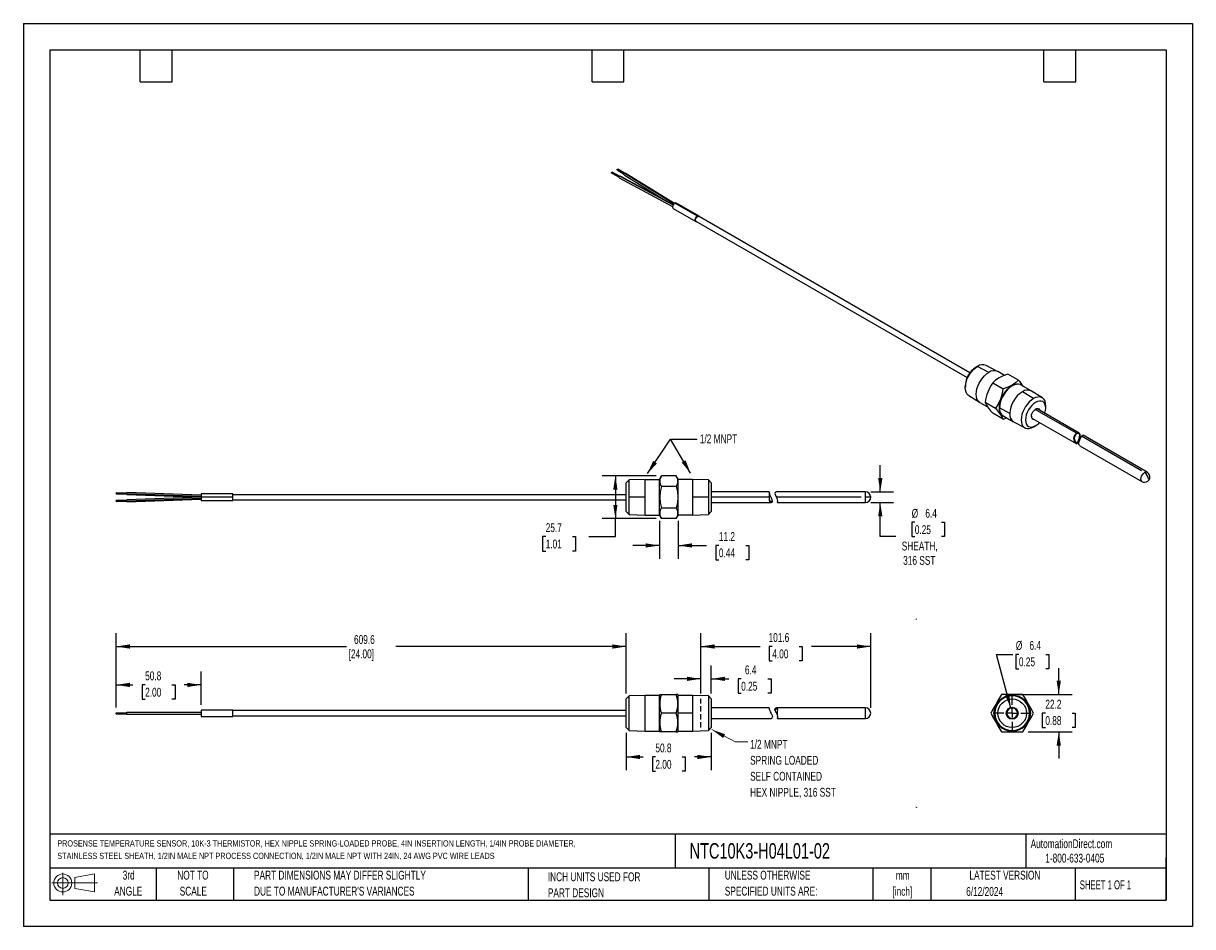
# Model space of a CAD drawing. Header units: millimetres. Extents: x 0 to 699, y 0 to 540.
import ezdxf

# ---------------------------------------------------------------- set-up
doc = ezdxf.new("R2010")
doc.units = ezdxf.units.MM
doc.header["$LTSCALE"] = 2.5
doc.linetypes.add('CENTERX2', pattern=[20.32, 12.7, -2.54, 2.54, -2.54])
doc.linetypes.add('HIDDEN', pattern=[1.905, 1.27, -0.635])
for name, color, linetype in [('CENTER', 40, 'CENTERX2'), ('HIDDEN', 102, 'HIDDEN'), ('SLD-DEFPOINTS', 7, 'Continuous')]:
    doc.layers.add(name, color=color, linetype=linetype)
doc.layers.add('DIMENSIONS', color=140, linetype='Continuous', lineweight=25)
doc.layers.add('TEXT', color=140, linetype='Continuous', lineweight=25)
doc.styles.add('SLDTEXTSTYLE0', font='TXT', dxfattribs={"width": 0.7})
doc.styles.add('SLDTEXTSTYLE1', font='TXT', dxfattribs={"width": 0.65})
doc.dimstyles.new('SLDDIMSTYLE0', dxfattribs={"dimtxt": 0.18, "dimasz": 8.255, "dimexe": 0, "dimexo": 0.0625, "dimgap": 0, "dimtad": 0, "dimtih": 1, "dimtoh": 1, "dimdec": 0, "dimrnd": 1e-09, "dimzin": 0, "dimdsep": 46, "dimtxsty": 'Standard', "dimsah": 1, "dimcen": 0.09, "dimadec": 0, "dimazin": 0, "dimtfac": 8.255, "dimtdec": 0, "dimtofl": 0, "dimtmove": 0, "dimatfit": 3, "dimfxl": 0, "dimfrac": 2, "dimtolj": 1, "dimtzin": 0, "dimarcsym": 0})
doc.dimstyles.new('SLDDIMSTYLE1', dxfattribs={"dimtxt": 5.39502, "dimasz": 8.255, "dimexe": 0, "dimexo": 0.0625, "dimgap": 1.348755, "dimtad": 0, "dimtih": 1, "dimtoh": 1, "dimdec": 1, "dimrnd": 1e-09, "dimzin": 12, "dimdsep": 46, "dimtxsty": 'SLDTEXTSTYLE0', "dimsah": 1, "dimcen": 0.09, "dimadec": 0, "dimazin": 3, "dimtfac": 1, "dimtdec": 1, "dimtmove": 0, "dimatfit": 0, "dimfxl": 0, "dimfrac": 2, "dimtolj": 1, "dimtzin": 12, "dimarcsym": 0})
doc.dimstyles.new('SLDDIMSTYLE2', dxfattribs={"dimtxt": 5.39502, "dimasz": 8.255, "dimexe": 0, "dimexo": 0.0625, "dimgap": 1.348755, "dimtad": 0, "dimtih": 1, "dimtoh": 1, "dimdec": 1, "dimrnd": 1e-09, "dimzin": 12, "dimdsep": 46, "dimtxsty": 'SLDTEXTSTYLE0', "dimsah": 1, "dimcen": 0, "dimadec": 0, "dimazin": 3, "dimtfac": 1, "dimtdec": 1, "dimtofl": 0, "dimtmove": 0, "dimatfit": 3, "dimfxl": 0, "dimfrac": 2, "dimtolj": 1, "dimtzin": 12, "dimarcsym": 0})
doc.dimstyles.new('SLDDIMSTYLE3', dxfattribs={"dimtxt": 5.39502, "dimasz": 8.255, "dimexe": 0, "dimexo": 0.0625, "dimgap": 1.348755, "dimtad": 0, "dimtih": 1, "dimtoh": 1, "dimdec": 1, "dimrnd": 1e-09, "dimzin": 12, "dimdsep": 46, "dimtxsty": 'SLDTEXTSTYLE0', "dimsah": 1, "dimcen": 0.09, "dimadec": 0, "dimazin": 3, "dimtfac": 1, "dimtdec": 1, "dimtofl": 0, "dimtmove": 0, "dimatfit": 3, "dimfxl": 0, "dimfrac": 2, "dimtolj": 1, "dimtzin": 12, "dimarcsym": 0})

# ---------------------------------------------------------------- blocks, each defined once
blk = doc.blocks.new('Block11')
at = {"color": 7, "linetype": 'Continuous', "lineweight": 18}
for p, q in [((0, 7.2), (27.18, 7.2)), ((6.47, 13.28), (6.47, 0)), ((13.7, 10.42), (25.44, 12.58)), ((13.7, 3.99), (13.7, 10.42)), ((25.44, 12.58), (25.44, 1.83)), ((13.7, 3.99), (25.44, 1.83))]:
    blk.add_line(p, q, dxfattribs=at)
for radius in [5.38, 3.21]:
    blk.add_circle((6.47, 7.2), radius, dxfattribs=at)
blk = doc.blocks.new('Block12')
at = {"layer": 'SLD-DEFPOINTS'}
blk.add_blockref('Block11', (0, 0), dxfattribs=at)
blk = doc.blocks.new('SW_NOTE_0')
at = {"layer": 'TEXT', "color": 0, "linetype": 'CENTERX2', "lineweight": 18, "char_height": 3.70642, "attachment_point": 1, "style": 'SLDTEXTSTYLE0'}
for s, insert in [('PROSENSE TEMPERATURE SENSOR, 10K-3 THERMISTOR,\xa0HEX NIPPLE\xa0SPRING-LOADED\xa0PROBE, 4IN INSERTION LENGTH, 1/4IN\xa0PROBE\xa0DIAMETER,', (0, 4.78)), ('STAINLESS STEEL SHEATH, 1/2IN MALE NPT PROCESS CONNECTION, 1/2IN MALE NPT WITH 24IN, 24 AWG PVC WIRE LEADS', (0, -2.68))]:
    blk.add_mtext(s, dxfattribs=dict(at, insert=insert))
blk = doc.blocks.new('SW_NOTE_0_1')
at = {"layer": 'TEXT', "color": 0, "linetype": 'CENTERX2', "lineweight": 18, "char_height": 5.292, "attachment_point": 2, "style": 'SLDTEXTSTYLE0'}
for s, insert in [('mm', (7.11, 6.82)), ('[inch]', (6.9, -2.73))]:
    blk.add_mtext(s, dxfattribs=dict(at, insert=insert))
blk = doc.blocks.new('SW_NOTE_0_2')
at = {"layer": 'TEXT', "color": 0, "linetype": 'CENTERX2', "lineweight": 18, "char_height": 5.2917, "attachment_point": 1, "style": 'SLDTEXTSTYLE0'}
for s, insert in [('UNLESS OTHERWISE', (0, 6.82)), ('SPECIFIED UNITS ARE:', (0, -2.73))]:
    blk.add_mtext(s, dxfattribs=dict(at, insert=insert))
blk = doc.blocks.new('SW_NOTE_0_3')
at = {"layer": 'TEXT', "color": 0, "linetype": 'CENTERX2', "lineweight": 18, "char_height": 5.2917, "attachment_point": 1, "style": 'SLDTEXTSTYLE0'}
for s, insert in [('PART DIMENSIONS MAY DIFFER SLIGHTLY', (0, 6.82)), ("DUE TO MANUFACTURER'S VARIANCES", (0, -2.73))]:
    blk.add_mtext(s, dxfattribs=dict(at, insert=insert))
blk = doc.blocks.new('SW_NOTE_0_4')
at = {"layer": 'TEXT', "color": 0, "linetype": 'CENTERX2', "lineweight": 18, "char_height": 5.292, "attachment_point": 2, "style": 'SLDTEXTSTYLE0'}
for s, insert in [('NOT TO', (13.15, 6.82)), ('SCALE', (13.39, -2.73))]:
    blk.add_mtext(s, dxfattribs=dict(at, insert=insert))
blk = doc.blocks.new('SW_NOTE_0_5')
at = {"layer": 'TEXT', "color": 0, "linetype": 'CENTERX2', "lineweight": 18, "char_height": 5.292, "attachment_point": 2, "style": 'SLDTEXTSTYLE0'}
for s, insert in [('3rd', (5.79, 6.82)), ('ANGLE', (5.54, -2.73))]:
    blk.add_mtext(s, dxfattribs=dict(at, insert=insert))
blk = doc.blocks.new('SW_NOTE_0_6')
at = {"layer": 'TEXT', "color": 0, "linetype": 'CENTERX2', "lineweight": 18, "char_height": 5.2917, "attachment_point": 1, "style": 'SLDTEXTSTYLE0'}
for s, insert in [('INCH UNITS USED FOR', (0, 6.82)), ('PART DESIGN', (0, -2.73))]:
    blk.add_mtext(s, dxfattribs=dict(at, insert=insert))
blk = doc.blocks.new('_D')
at = {"layer": 'DIMENSIONS'}
for p, q in [((618.54, 138.66), (618.54, 154.53)), ((593.89, 138.66), (626.47, 138.66)), ((610.52, 127.54), (608.71, 127.54)), ((608.71, 127.54), (608.71, 118.97)), ((626.55, 127.54), (628.36, 127.54)), ((628.36, 127.54), (628.36, 118.97)), ((608.71, 118.97), (610.52, 118.97)), ((628.36, 118.97), (626.55, 118.97)), ((600.3, 116.43), (626.47, 116.43)), ((618.54, 116.43), (618.54, 100.56))]:
    blk.add_line(p, q, dxfattribs=at)
for points in [[(618.54, 138.66), (619.81, 146.91), (617.27, 146.91)], [(618.54, 116.43), (617.27, 108.18), (619.81, 108.18)]]:
    blk.add_solid(points, dxfattribs=at)
at = {"layer": 'DIMENSIONS', "char_height": 5.292, "attachment_point": 1, "style": 'SLDTEXTSTYLE0'}
for s, insert in [('22.2', (610.52, 135.57)), ('0.88', (610.52, 125.79))]:
    blk.add_mtext(s, dxfattribs=dict(at, insert=insert))
blk = doc.blocks.new('_D_1')
at = {"layer": 'DIMENSIONS'}
for p, q in [((589.89, 130.61), (581.3, 162.67)), ((581.3, 162.67), (591.09, 162.67)), ((594.72, 162.67), (592.9, 162.67)), ((592.9, 162.67), (592.9, 154.09)), ((610.75, 162.67), (612.56, 162.67)), ((612.56, 162.67), (612.56, 154.09)), ((592.9, 154.09), (594.72, 154.09)), ((612.56, 154.09), (610.75, 154.09))]:
    blk.add_line(p, q, dxfattribs=at)
blk.add_solid([(589.89, 130.61), (588.98, 138.91), (586.53, 138.25)], dxfattribs=at)
at = {"layer": 'DIMENSIONS', "char_height": 5.292, "attachment_point": 1, "style": 'SLDTEXTSTYLE0'}
for s, insert in [('%%c', (592.89, 170.7)), ('6.4', (601.03, 170.7)), ('0.25', (594.72, 160.91))]:
    blk.add_mtext(s, dxfattribs=dict(at, insert=insert))
blk = doc.blocks.new('SW_CENTERMARKSYMBOL_0')
at = {"layer": 'CENTER', "color": 0}
for p, q in [((0, 5.08), (0, 11.08)), ((-5.08, 0), (-11.08, 0)), ((0, 0), (-2.54, 0)), ((0, 0), (0, 2.54)), ((0, 0), (0, -2.54)), ((0, 0), (2.54, 0)), ((5.08, 0), (11.08, 0)), ((0, -5.08), (0, -11.08))]:
    blk.add_line(p, q, dxfattribs=at)
blk = doc.blocks.new('_D_2')
at = {"layer": 'DIMENSIONS'}
for p, q in [((404.63, 139.25), (404.63, 156)), ((410.98, 139.25), (410.98, 156)), ((404.63, 148.07), (388.75, 148.07)), ((410.98, 148.07), (421.5, 148.07)), ((428.81, 148.07), (427, 148.07)), ((427, 148.07), (427, 139.49)), ((444.84, 148.07), (446.66, 148.07)), ((446.66, 148.07), (446.66, 139.49)), ((427, 139.49), (428.81, 139.49)), ((446.66, 139.49), (444.84, 139.49))]:
    blk.add_line(p, q, dxfattribs=at)
for points in [[(404.63, 148.07), (396.37, 149.34), (396.37, 146.8)], [(410.98, 148.07), (419.23, 146.8), (419.23, 149.34)]]:
    blk.add_solid(points, dxfattribs=at)
at = {"layer": 'DIMENSIONS', "char_height": 5.292, "attachment_point": 1, "style": 'SLDTEXTSTYLE0'}
for s, insert in [('6.4', (431.06, 156.09)), ('0.25', (428.81, 146.31))]:
    blk.add_mtext(s, dxfattribs=dict(at, insert=insert))
blk = doc.blocks.new('_D_3')
at = {"layer": 'DIMENSIONS'}
for p, q in [((404.63, 139.25), (404.63, 175.33)), ((506.23, 130.72), (506.23, 175.33)), ((404.63, 167.39), (440.1, 167.39)), ((447.41, 167.39), (445.6, 167.39)), ((445.6, 167.39), (445.6, 158.82)), ((463.44, 167.39), (465.26, 167.39)), ((465.26, 167.39), (465.26, 158.82)), ((506.23, 167.39), (470.75, 167.39)), ((445.6, 158.82), (447.41, 158.82)), ((465.26, 158.82), (463.44, 158.82))]:
    blk.add_line(p, q, dxfattribs=at)
for points in [[(404.63, 167.39), (412.88, 166.12), (412.88, 168.66)], [(506.23, 167.39), (497.97, 168.66), (497.97, 166.12)]]:
    blk.add_solid(points, dxfattribs=at)
at = {"layer": 'DIMENSIONS', "char_height": 5.292, "attachment_point": 1, "style": 'SLDTEXTSTYLE0'}
for s, insert in [('101.6', (445.17, 175.42)), ('4.00', (447.41, 165.64))]:
    blk.add_mtext(s, dxfattribs=dict(at, insert=insert))
blk = doc.blocks.new('_D_4')
at = {"layer": 'DIMENSIONS'}
for p, q in [((55.38, 131.02), (55.38, 175.33)), ((360.18, 139.25), (360.18, 175.33)), ((55.38, 167.39), (193.11, 167.39)), ((360.18, 167.39), (222.45, 167.39))]:
    blk.add_line(p, q, dxfattribs=at)
for points in [[(55.38, 167.39), (63.63, 166.12), (63.63, 168.66)], [(360.18, 167.39), (351.92, 168.66), (351.92, 166.12)]]:
    blk.add_solid(points, dxfattribs=at)
at = {"layer": 'DIMENSIONS', "char_height": 5.292, "attachment_point": 1, "style": 'SLDTEXTSTYLE0'}
for s, insert in [('609.6', (197.52, 174.21)), ('[24.00]', (194.32, 165.64))]:
    blk.add_mtext(s, dxfattribs=dict(at, insert=insert))
blk = doc.blocks.new('_D_5')
at = {"layer": 'DIMENSIONS'}
for p, q in [((55.38, 131.02), (55.38, 152.4)), ((106.15, 132.62), (106.15, 152.4)), ((55.38, 144.46), (65.44, 144.46)), ((72.75, 144.46), (70.94, 144.46)), ((70.94, 144.46), (70.94, 135.89)), ((88.78, 144.46), (90.59, 144.46)), ((90.59, 144.46), (90.59, 135.89)), ((106.15, 144.46), (96.09, 144.46)), ((70.94, 135.89), (72.75, 135.89)), ((90.59, 135.89), (88.78, 135.89))]:
    blk.add_line(p, q, dxfattribs=at)
for points in [[(55.38, 144.46), (63.63, 143.19), (63.63, 145.73)], [(106.15, 144.46), (97.9, 145.73), (97.9, 143.19)]]:
    blk.add_solid(points, dxfattribs=at)
at = {"layer": 'DIMENSIONS', "char_height": 5.292, "attachment_point": 1, "style": 'SLDTEXTSTYLE0'}
for s, insert in [('50.8', (72.75, 152.49)), ('2.00', (72.75, 142.71))]:
    blk.add_mtext(s, dxfattribs=dict(at, insert=insert))
blk = doc.blocks.new('_D_6')
at = {"layer": 'DIMENSIONS'}
for p, q in [((360.18, 115.83), (360.18, 93.45)), ((410.98, 115.83), (410.98, 93.45)), ((360.18, 101.39), (370.25, 101.39)), ((377.56, 101.39), (375.75, 101.39)), ((375.75, 101.39), (375.75, 92.81)), ((393.6, 101.39), (395.41, 101.39)), ((395.41, 101.39), (395.41, 92.81)), ((410.98, 101.39), (400.9, 101.39)), ((375.75, 92.81), (377.56, 92.81)), ((395.41, 92.81), (393.6, 92.81))]:
    blk.add_line(p, q, dxfattribs=at)
for points in [[(360.18, 101.39), (368.43, 100.12), (368.43, 102.66)], [(410.98, 101.39), (402.72, 102.66), (402.72, 100.12)]]:
    blk.add_solid(points, dxfattribs=at)
at = {"layer": 'DIMENSIONS', "char_height": 5.292, "attachment_point": 1, "style": 'SLDTEXTSTYLE0'}
for s, insert in [('50.8', (377.56, 109.42)), ('2.00', (377.56, 99.63))]:
    blk.add_mtext(s, dxfattribs=dict(at, insert=insert))
blk = doc.blocks.new('SW_NOTE_0_7')
at = {"layer": 'TEXT', "color": 0, "linetype": 'CENTERX2', "lineweight": 18, "attachment_point": 1, "style": 'SLDTEXTSTYLE0'}
for s, insert, char_height in [('1/2 MNPT', (1.38, 1.17), 5.292), ('SPRING LOADED', (1.38, -8.39), 5.2917), ('SELF CONTAINED', (1.38, -17.94), 5.2917), ('HEX NIPPLE, 316 SST', (1.38, -27.5), 5.2917)]:
    blk.add_mtext(s, dxfattribs=dict(at, insert=insert, char_height=char_height))
blk = doc.blocks.new('_D_7')
at = {"layer": 'DIMENSIONS'}
for p, q in [((511.91, 259.8), (511.91, 275.67)), ((506.23, 259.8), (519.85, 259.8)), ((506.23, 253.45), (519.85, 253.45)), ((511.91, 233.04), (511.91, 253.45)), ((532.53, 241.61), (530.72, 241.61)), ((530.72, 241.61), (530.72, 233.04)), ((548.56, 241.61), (550.37, 241.61)), ((550.37, 241.61), (550.37, 233.04)), ((521.11, 233.04), (511.91, 233.04)), ((530.72, 233.04), (532.53, 233.04)), ((550.37, 233.04), (548.56, 233.04))]:
    blk.add_line(p, q, dxfattribs=at)
for points in [[(511.91, 259.8), (513.18, 268.05), (510.64, 268.05)], [(511.91, 253.45), (510.64, 245.19), (513.18, 245.19)]]:
    blk.add_solid(points, dxfattribs=at)
at = {"layer": 'DIMENSIONS', "char_height": 5.292, "attachment_point": 1, "style": 'SLDTEXTSTYLE0'}
for s, insert in [('%%c', (530.7, 249.64)), ('6.4', (538.85, 249.64)), ('0.25', (532.53, 239.86)), ('SHEATH,', (524.73, 230.08)), ('316 SST', (525.58, 221.5))]:
    blk.add_mtext(s, dxfattribs=dict(at, insert=insert))
blk = doc.blocks.new('_D_8')
at = {"layer": 'DIMENSIONS'}
for p, q in [((377.96, 269.45), (345.73, 269.45)), ((353.67, 269.45), (353.67, 243.79)), ((377.96, 243.79), (345.73, 243.79)), ((353.67, 233.04), (353.67, 243.79)), ((312.04, 233.04), (310.22, 233.04)), ((310.22, 233.04), (310.22, 224.46)), ((328.07, 233.04), (329.88, 233.04)), ((329.88, 233.04), (329.88, 224.46)), ((337.79, 233.04), (353.67, 233.04)), ((310.22, 224.46), (312.04, 224.46)), ((329.88, 224.46), (328.07, 224.46))]:
    blk.add_line(p, q, dxfattribs=at)
for points in [[(353.67, 269.45), (352.4, 261.2), (354.94, 261.2)], [(353.67, 243.79), (354.94, 252.04), (352.4, 252.04)]]:
    blk.add_solid(points, dxfattribs=at)
at = {"layer": 'DIMENSIONS', "char_height": 5.292, "attachment_point": 1, "style": 'SLDTEXTSTYLE0'}
for s, insert in [('25.7', (312.04, 241.07)), ('1.01', (312.04, 231.29))]:
    blk.add_mtext(s, dxfattribs=dict(at, insert=insert))
blk = doc.blocks.new('_D_9')
at = {"layer": 'DIMENSIONS'}
for p, q in [((379.99, 242.59), (379.99, 219.83)), ((391.17, 242.59), (391.17, 219.83)), ((379.99, 227.77), (364.12, 227.77)), ((391.17, 227.77), (408.17, 227.77)), ((415.48, 227.77), (413.67, 227.77)), ((413.67, 227.77), (413.67, 219.2)), ((431.52, 227.77), (433.33, 227.77)), ((433.33, 227.77), (433.33, 219.2)), ((413.67, 219.2), (415.48, 219.2)), ((433.33, 219.2), (431.52, 219.2))]:
    blk.add_line(p, q, dxfattribs=at)
for points in [[(379.99, 227.77), (371.74, 229.04), (371.74, 226.5)], [(391.17, 227.77), (399.42, 226.5), (399.42, 229.04)]]:
    blk.add_solid(points, dxfattribs=at)
at = {"layer": 'DIMENSIONS', "char_height": 5.292, "attachment_point": 1, "style": 'SLDTEXTSTYLE0'}
for s, insert in [('11.2', (415.48, 235.8)), ('0.44', (415.48, 226.02))]:
    blk.add_mtext(s, dxfattribs=dict(at, insert=insert))

msp = doc.modelspace()

# ---------------------------------------------------------------- linework, layer by layer
at = {"color": 7, "linetype": 'Continuous'}
for p, q in [((0.01, 539.76), (0.01, 0.01)), ((0.01, 539.76), (698.51, 539.76)), ((698.51, 539.76), (698.51, 0.01)), ((698.51, 0.01), (0.01, 0.01))]:
    msp.add_line(p, q, dxfattribs=at)
for p, q in [((351.45, 450.26), (355.85, 447.88)), ((351.61, 450.77), (356.09, 448.35)), ((356.15, 448.42), (351.75, 450.78)), ((354.78, 452.18), (358.88, 449.65)), ((354.94, 452.69), (359.12, 450.11)), ((359.18, 450.17), (355.09, 452.71)), ((355.96, 447.51), (387.88, 430.32)), ((356.25, 448.49), (388.21, 431.29)), ((388.31, 431.42), (356.54, 448.53)), ((358.98, 449.26), (384.3, 433.58)), ((359.27, 450.24), (388.75, 431.99)), ((388.91, 432.1), (359.56, 450.27)), ((388.22, 429.1), (401.71, 421.32)), ((402.66, 424.52), (389.19, 432.3)), ((403.62, 424.62), (390.13, 432.4)), ((401.74, 421.6), (563.79, 328.05)), ((565.44, 330.91), (403.39, 424.46)), ((581.95, 331.78), (575.12, 335.38)), ((569.82, 334.66), (568.6, 333.91)), ((576.74, 331.19), (570.06, 334.8)), ((586.03, 329.43), (582.07, 331.72)), ((594.44, 326.57), (588.15, 330.2)), ((562.77, 323.8), (562.73, 322.38)), ((579.08, 324.96), (585.37, 321.33)), ((590.71, 323.28), (590.61, 323.54)), ((602.11, 320.14), (596.04, 323.65)), ((564.76, 317.42), (571.29, 313.31)), ((603.46, 315.52), (596.78, 319.62)), ((608.76, 315.96), (602.23, 320.07)), ((571.4, 313.24), (576.05, 310.55)), ((580.83, 309.64), (574.54, 313.27)), ((589.24, 306.55), (583.17, 310.06)), ((629.14, 294.82), (604.46, 309.06)), ((630.82, 294.92), (605.67, 309.44)), ((610.75, 309.58), (610.79, 311)), ((585.37, 303.18), (579.08, 306.81)), ((585.37, 303.18), (587.48, 303.96)), ((585.38, 305.17), (591.45, 301.67)), ((591.57, 301.6), (598.39, 298)), ((602.5, 303.94), (628.92, 288.68)), ((604.72, 299.35), (603.46, 298.58)), ((603.46, 298.58), (603.7, 298.72)), ((603.7, 298.72), (604.92, 299.47)), ((630.65, 294.43), (630.83, 294.92)), ((671.41, 271.49), (633.07, 293.62)), ((628.92, 288.68), (629.14, 289.15)), ((631.17, 287.39), (668.24, 265.99)), ((668.03, 272.37), (632.19, 293.06)), ((361.96, 266.99), (360.18, 265.16)), ((371.41, 267.29), (361.96, 266.99)), ((361.96, 256.62), (361.96, 266.99)), ((371.41, 256.62), (371.41, 267.29)), ((371.41, 267.29), (379.99, 267.29)), ((381.13, 269.45), (379.99, 267.48)), ((379.99, 256.62), (379.99, 267.48)), ((390.03, 269.45), (381.13, 269.45)), ((391.17, 267.48), (390.03, 269.45)), ((391.17, 256.62), (391.17, 267.48)), ((399.75, 267.29), (391.17, 267.29)), ((409.2, 266.99), (399.75, 267.29)), ((399.75, 267.29), (399.75, 256.62)), ((410.98, 265.16), (409.2, 266.99)), ((409.2, 266.99), (409.2, 256.62)), ((61.73, 259.06), (55.38, 259.28)), ((55.38, 258.98), (55.38, 259.28)), ((55.38, 258.98), (55.38, 258.67)), ((55.38, 258.98), (61.73, 258.76)), ((55.38, 258.67), (61.73, 258.45)), ((106.15, 257.79), (61.72, 259.34)), ((61.73, 258.76), (61.73, 259.33)), ((61.73, 258.76), (61.73, 258.17)), ((61.73, 258.76), (106.15, 257.21)), ((125.23, 258.53), (106.15, 258.53)), ((106.15, 258.53), (106.15, 256.62)), ((125.23, 256.62), (125.23, 258.53)), ((360.18, 248.08), (360.18, 265.16)), ((390.03, 263.04), (381.13, 263.04)), ((410.98, 265.16), (410.98, 248.08)), ((445.52, 259.8), (410.98, 259.8)), ((445.77, 258.51), (445.65, 258.87)), ((503.05, 259.8), (449.82, 259.8)), ((503.05, 256.62), (503.05, 259.8)), ((55.37, 253.96), (61.73, 254.18)), ((61.74, 254.79), (55.38, 254.57)), ((55.38, 254.26), (55.38, 254.56)), ((55.38, 254.26), (61.73, 254.48)), ((55.38, 254.26), (55.38, 253.96)), ((61.72, 253.9), (106.15, 255.45)), ((61.73, 258.17), (106.18, 256.62)), ((106.18, 256.62), (61.73, 255.07)), ((61.73, 254.48), (106.15, 256.04)), ((61.73, 254.48), (61.73, 255.06)), ((61.73, 254.48), (61.73, 253.9)), ((106.15, 256.62), (106.15, 254.72)), ((106.15, 254.72), (125.23, 254.72)), ((125.23, 256.62), (106.18, 256.62)), ((125.23, 258.27), (359.65, 258.27)), ((125.23, 254.72), (125.23, 256.62)), ((125.23, 254.97), (360.18, 254.97)), ((360.18, 258.27), (359.65, 258.27)), ((361.96, 246.25), (361.96, 256.62)), ((371.41, 256.62), (361.96, 256.62)), ((371.41, 245.95), (371.41, 256.62)), ((379.99, 245.76), (379.99, 256.62)), ((380.14, 256.62), (379.99, 256.62)), ((391.17, 256.62), (391.02, 256.62)), ((391.17, 245.76), (391.17, 256.62)), ((399.75, 256.62), (399.75, 245.95)), ((409.2, 256.62), (399.75, 256.62)), ((409.2, 256.62), (409.2, 246.25)), ((445.52, 256.62), (410.98, 256.62)), ((410.98, 253.45), (446.65, 253.45)), ((447.45, 254.38), (447.4, 254.74)), ((500.51, 256.62), (449.82, 256.62)), ((450.56, 253.45), (503.05, 253.45)), ((506.23, 256.62), (503.05, 256.62)), ((503.05, 253.45), (503.05, 256.62)), ((360.18, 248.08), (361.96, 246.25)), ((361.96, 246.25), (371.41, 245.95)), ((371.41, 245.95), (379.99, 245.95)), ((379.99, 245.76), (381.13, 243.79)), ((381.13, 250.21), (390.03, 250.21)), ((390.03, 243.79), (391.17, 245.76)), ((399.75, 245.95), (391.17, 245.95)), ((399.75, 245.95), (409.2, 246.25)), ((409.2, 246.25), (410.98, 248.08)), ((390.03, 243.79), (381.13, 243.79)), ((361.96, 137.91), (360.18, 136.08)), ((360.18, 119.01), (360.18, 136.08)), ((371.41, 138.21), (361.96, 137.91)), ((361.96, 117.17), (361.96, 137.91)), ((379.99, 138.21), (371.41, 138.21)), ((371.41, 116.87), (371.41, 138.21)), ((380.14, 138.66), (379.99, 138.4)), ((379.99, 116.68), (379.99, 138.4)), ((380.14, 138.66), (381.13, 138.66)), ((381.13, 138.66), (390.03, 138.66)), ((391.02, 138.66), (390.03, 138.66)), ((391.17, 138.4), (391.02, 138.66)), ((391.17, 116.68), (391.17, 138.4)), ((399.75, 138.21), (391.17, 138.21)), ((399.75, 138.21), (399.75, 127.54)), ((409.2, 137.91), (399.75, 138.21)), ((410.98, 136.08), (409.2, 137.91)), ((409.2, 137.91), (409.2, 117.17)), ((410.98, 136.08), (410.98, 119.01)), ((590.71, 138.66), (584.29, 138.66)), ((590.71, 138.4), (590.71, 138.66)), ((590.71, 137.91), (590.71, 138.21)), ((55.36, 127.24), (61.75, 127.24)), ((55.38, 127.85), (61.73, 127.85)), ((55.38, 127.24), (55.38, 127.85)), ((61.7, 126.96), (106.15, 126.96)), ((61.7, 126.96), (61.7, 126.96)), ((61.73, 128.13), (106.15, 128.13)), ((61.73, 126.97), (61.73, 128.13)), ((106.18, 129.45), (106.15, 129.45)), ((106.15, 129.45), (106.15, 125.64)), ((125.23, 129.45), (106.18, 129.45)), ((125.23, 125.64), (125.23, 129.45)), ((360.18, 129.19), (125.23, 129.19)), ((125.23, 125.89), (360.18, 125.89)), ((390.03, 127.54), (381.13, 127.54)), ((399.75, 127.54), (391.17, 127.54)), ((399.75, 127.54), (399.75, 116.87)), ((445.52, 130.72), (410.98, 130.72)), ((448.94, 129.43), (448.83, 129.79)), ((500.51, 130.72), (449.82, 130.72)), ((503.05, 130.72), (500.51, 130.72)), ((503.05, 124.37), (503.05, 130.72)), ((587.15, 127.54), (587.41, 127.54)), ((590.71, 127.54), (590.71, 130.72)), ((106.15, 125.64), (125.23, 125.64)), ((361.96, 117.17), (360.18, 119.01)), ((410.98, 119.01), (409.2, 117.17)), ((410.98, 124.37), (446.64, 124.37)), ((450.63, 125.3), (450.57, 125.66)), ((450.57, 124.37), (503.05, 124.37)), ((590.71, 119.01), (590.71, 117.17)), ((361.96, 117.17), (371.41, 116.87)), ((371.41, 116.87), (379.99, 116.87)), ((379.99, 116.68), (380.14, 116.43)), ((381.13, 116.43), (380.17, 116.43)), ((390.03, 116.43), (381.13, 116.43)), ((390.03, 116.43), (390.99, 116.43)), ((391.02, 116.43), (391.17, 116.68)), ((391.17, 116.87), (399.75, 116.87)), ((399.75, 116.87), (409.2, 117.17))]:
    msp.add_line(p, q)
at = {"flags": 128}
for points in [[(351.46, 450.26), (351.44, 450.27), (351.4, 450.32), (351.39, 450.4), (351.4, 450.49), (351.44, 450.58), (351.49, 450.67), (351.56, 450.74), (351.61, 450.77)], [(351.61, 450.77), (351.68, 450.79), (351.74, 450.79), (351.75, 450.78)], [(354.79, 452.18), (354.77, 452.19), (354.74, 452.25), (354.72, 452.32), (354.74, 452.41), (354.77, 452.5), (354.83, 452.59), (354.9, 452.66), (354.94, 452.69)], [(354.94, 452.69), (355.01, 452.72), (355.07, 452.72), (355.09, 452.7)], [(355.97, 447.51), (355.93, 447.53), (355.86, 447.64), (355.84, 447.78), (355.86, 447.95), (355.93, 448.13), (356.04, 448.3), (356.17, 448.43), (356.25, 448.49)], [(356.25, 448.49), (356.39, 448.55), (356.51, 448.54), (356.54, 448.52)], [(358.98, 449.26), (358.95, 449.28), (358.88, 449.38), (358.86, 449.53), (358.89, 449.7), (358.95, 449.88), (359.06, 450.04), (359.19, 450.18), (359.27, 450.24)], [(359.27, 450.24), (359.41, 450.29), (359.53, 450.28), (359.57, 450.26)], [(389.18, 432.31), (388.66, 431.89), (388.22, 431.3), (387.93, 430.63), (387.83, 429.98), (387.93, 429.44), (388.22, 429.1), (388.22, 429.1)], [(390.13, 432.4), (389.69, 432.49), (389.18, 432.31)], [(402.31, 421.26), (402.15, 421.23), (401.71, 421.32), (401.42, 421.65), (401.32, 422.19), (401.42, 422.84), (401.71, 423.52), (402.15, 424.11), (402.66, 424.52)], [(401.94, 421.48), (401.83, 421.53), (401.58, 421.82), (401.49, 422.29), (401.58, 422.86), (401.83, 423.45), (402.21, 423.96), (402.66, 424.33)], [(402.66, 424.52), (403.18, 424.7), (403.62, 424.62), (403.91, 424.28), (403.96, 424.12)], [(402.66, 424.33), (403.11, 424.48), (403.5, 424.41), (403.59, 424.34)], [(564.76, 317.42), (564.44, 317.65), (563.7, 318.43), (563.16, 319.46), (562.83, 320.69), (562.72, 322.1), (562.83, 323.64), (563.16, 325.25), (563.7, 326.9), (564.44, 328.53), (565.34, 330.1), (566.39, 331.55), (567.55, 332.84), (568.78, 333.94), (570.06, 334.8)], [(571.4, 313.24), (570.96, 313.54), (570.2, 314.35), (569.65, 315.41), (569.31, 316.68), (569.19, 318.12), (569.31, 319.7), (569.65, 321.36), (570.2, 323.06), (570.96, 324.74), (571.89, 326.35), (572.97, 327.84), (574.16, 329.17), (575.43, 330.3), (576.74, 331.19)], [(588.15, 330.2), (585.42, 329.21), (582.91, 327.99)], [(582.91, 327.99), (580.83, 326.57), (579.08, 324.96)], [(586.39, 304.59), (585.4, 304.94), (584.54, 305.57), (583.85, 306.46), (583.37, 307.58), (583.09, 308.89), (583.04, 310.36), (583.2, 311.95), (583.59, 313.6), (584.17, 315.28), (584.95, 316.94), (585.89, 318.52), (586.97, 319.99), (588.15, 321.29), (589.41, 322.4), (590.71, 323.28)], [(596.04, 323.65), (595.56, 323.88), (594.48, 324.13), (593.29, 324.09), (592.02, 323.75), (590.71, 323.12), (589.4, 322.23), (588.13, 321.11), (586.94, 319.78), (585.86, 318.28), (584.93, 316.67), (584.18, 314.99), (583.62, 313.3), (583.28, 311.63), (583.17, 310.06)], [(590.61, 323.54), (588.15, 322.34), (585.37, 321.33)], [(594.44, 326.57), (592.73, 324.99), (590.61, 323.54)], [(590.71, 323.28), (592.01, 323.9), (593.27, 324.25), (594.46, 324.31), (595.53, 324.09), (596.47, 323.6), (597.06, 323.06)], [(603.46, 315.52), (602.19, 314.65), (600.96, 313.56), (599.8, 312.27), (598.75, 310.81), (597.85, 309.25), (597.11, 307.62), (596.57, 305.97), (596.24, 304.35), (596.13, 302.81), (596.24, 301.41), (596.57, 300.17), (597.11, 299.15), (597.85, 298.36), (598.75, 297.84), (599.8, 297.6), (600.96, 297.64), (602.19, 297.97), (603.46, 298.58)], [(610.79, 311), (610.8, 311.28), (610.69, 312.69), (610.35, 313.92), (609.81, 314.95), (609.08, 315.73), (608.18, 316.26), (607.13, 316.5), (605.97, 316.45), (604.74, 316.12), (603.46, 315.52)], [(610.27, 306.79), (610.3, 306.87), (610.64, 308.38), (610.76, 309.81), (610.64, 311.1), (610.3, 312.21), (609.74, 313.09), (608.99, 313.72), (608.07, 314.06), (607.03, 314.1), (605.9, 313.84), (604.72, 313.29), (603.54, 312.48), (602.41, 311.43), (601.37, 310.18), (600.45, 308.79), (599.7, 307.3), (599.14, 305.77), (598.8, 304.26), (598.68, 302.84), (598.8, 301.55), (599.14, 300.44), (599.7, 299.55), (600.45, 298.93), (601.37, 298.59), (602.41, 298.55), (603.54, 298.81), (604.72, 299.35), (604.72, 299.35)], [(602.21, 304.87), (602.32, 305.79), (602.64, 306.76), (603.15, 307.69), (603.8, 308.5), (604.53, 309.11), (605.28, 309.48), (605.98, 309.56), (606.56, 309.36), (606.99, 308.89), (607.11, 308.61)], [(628.92, 288.68), (629.24, 288.59), (629.6, 288.73), (630.01, 289.3), (630.4, 290.18), (630.76, 291.07), (631.11, 292.04), (631.34, 292.93), (631.37, 293.8), (631.17, 294.51), (630.83, 294.92), (630.83, 294.92)], [(629.14, 289.15), (629.4, 289.09), (629.7, 289.25), (629.99, 289.68), (630.33, 290.44), (630.62, 291.24), (630.88, 292.12), (631.03, 292.91), (631.04, 293.62), (630.88, 294.16), (630.65, 294.43)], [(632.19, 293.06), (632.38, 293.36), (632.58, 293.58), (632.94, 293.67), (633.07, 293.62)], [(631.17, 287.39), (630.9, 287.61), (630.58, 288.16), (630.46, 288.98), (630.65, 289.88), (631.05, 290.82), (631.52, 291.74), (631.87, 292.46), (632.19, 293.06)], [(668.24, 265.99), (668.01, 266.17), (667.69, 266.7), (667.58, 267.44), (667.69, 268.31), (668.01, 269.21), (668.51, 270.07), (669.13, 270.8), (669.83, 271.33)], [(381.13, 263.04), (380.41, 259.89), (380.14, 256.62)], [(390.03, 263.04), (390.75, 259.89), (391.02, 256.62)], [(445.52, 259.76), (445.52, 259.78), (445.53, 259.48), (445.65, 258.87), (445.65, 258.87)], [(447.4, 254.74), (447.26, 255.25), (446.97, 255.95), (446.57, 256.77), (446.1, 257.71), (445.8, 258.43), (445.79, 258.45)], [(380.14, 256.62), (380.4, 253.41), (381.13, 250.21)], [(391.02, 256.62), (390.76, 253.41), (390.03, 250.21)], [(445.52, 256.62), (445.52, 255.48), (445.61, 254.57), (445.84, 253.93), (446.22, 253.56), (446.72, 253.45), (447.24, 253.74), (447.43, 254.23), (447.45, 254.38)], [(445.56, 256.62), (445.58, 255.76), (445.69, 254.99), (445.91, 254.43), (446.24, 254.08), (446.68, 253.96), (447.14, 254.17), (447.36, 254.6), (447.4, 254.74)], [(450.56, 253.46), (450.56, 253.45), (450.61, 253.66), (450.64, 254.2), (450.51, 254.98), (450.22, 255.78), (449.82, 256.62)], [(584.29, 138.66), (582.61, 135.74), (580.86, 132.7), (579.37, 130.12), (577.88, 127.54)], [(597.13, 138.66), (593.98, 138.66), (590.71, 138.66)], [(603.54, 127.54), (601.86, 130.45), (600.11, 133.49), (598.61, 136.08), (597.13, 138.66)], [(445.52, 130.72), (445.52, 130.51), (445.61, 129.96), (445.84, 129.23), (446.22, 128.4), (446.72, 127.39), (447.24, 126.21), (447.43, 125.46), (447.45, 125.3)], [(448.94, 129.43), (449.09, 129.06), (449.42, 128.34), (449.85, 127.48), (450.31, 126.49), (450.54, 125.81), (450.62, 125.36)], [(450.63, 125.3), (450.64, 125.77), (450.59, 126.62), (450.56, 127.67), (450.61, 128.69), (450.64, 129.6), (450.51, 130.26), (450.22, 130.6), (449.82, 130.72)], [(450.62, 129.07), (450.5, 129.68), (450.25, 130.05), (449.89, 130.21), (449.82, 130.21)], [(450.57, 125.66), (450.6, 125.83), (450.62, 126.13)], [(577.88, 127.54), (579.56, 124.63), (581.32, 121.59), (582.81, 119.01), (584.29, 116.43)], [(597.13, 116.43), (598.81, 119.34), (600.56, 122.38), (602.05, 124.97), (603.54, 127.54)], [(450.57, 124.4), (450.56, 124.38), (450.61, 124.62), (450.64, 125.19), (450.63, 125.3)], [(588.47, 125.3), (589.01, 124.86), (589.33, 124.71)], [(584.29, 116.43), (587.66, 116.43), (591.17, 116.43), (594.15, 116.43), (597.13, 116.43)]]:
    msp.add_lwpolyline(points, dxfattribs=at)
for radius in [10.86, 8.54, 3.56, 3.3]:
    msp.add_circle((590.71, 127.54), radius)
for centre, radius, start, end in [((573.09, 330.67), 5.13, 66.65731, 126.3488), ((575.97, 322.92), 13.23, 123.82029, 176.18509), ((579.85, 326.99), 5.22, 64.78089, 126.52957), ((599.73, 310.22), 25.37, 144.48289, 173.10575), ((560.26, 324.34), 25.29, 324.43535, 353.15329), ((573.99, 306.94), 28.34, 34.08993, 43.82051), ((605.55, 305.85), 16.32, 122.4764, 177.5236), ((599.89, 315.31), 5.31, 63.77646, 125.81762), ((595.37, 323.09), 23.03, 205.23677, 224.96457), ((565.15, 293.79), 22.3, 24.90935, 45.292), ((588.36, 309.46), 5.22, 173.46674, 235.22108), ((605.48, 308.07), 1.39, 37.45007, 127.55362), ((594.38, 305.95), 5.17, 173.28951, 237.11454), ((603.69, 304.6), 1.51, 169.72713, 279.20409), ((603.59, 304.8), 1.39, 172.45378, 262.55328), ((599.14, 308.63), 10.82, 301.01076, 317.28241), ((631.15, 291.67), 3.73, 122.57731, 233.29894), ((631.04, 291.75), 3.23, 125.34051, 233.94272), ((630.07, 293.51), 1.6, 61.8014, 125.20956), ((629.95, 293.18), 1.44, 60.67888, 122.87228), ((385.98, 266.25), 5.81, 146.49908, 213.50092), ((385.18, 266.25), 5.81, 326.49908, 33.50092), ((669.82, 268.7), 3.14, 239.77116, 270.0869), ((670.75, 270.1), 1.54, 64.49949, 126.80184), ((669.83, 268.74), 3.17, 269.94696, 60.06078), ((667.2, 267.22), 4.88, 2.60548, 57.39452), ((454.89, 257.19), 9.39, 169.7419, 183.49855), ((451.5, 256.91), 5.95, 164.4416, 182.80693), ((449.88, 258.72), 1.06, 92.92106, 171.94428), ((461.57, 263.16), 13.44, 198.64752, 209.12682), ((503.05, 256.62), 3.17, 0, 90), ((503.05, 256.62), 3.18, 270, 0), ((385.98, 247), 5.81, 146.49908, 213.50092), ((385.18, 247), 5.81, 326.49908, 33.50092), ((396.48, 133.1), 16.33, 160.10187, 199.89813), ((374.68, 133.1), 16.33, 340.10187, 19.89813), ((590.71, 127.54), 10.67, 90, 180), ((590.71, 127.54), 10.67, 180, 90), ((590.71, 127.54), 10.37, 90, 270), ((590.71, 127.54), 10.37, 270, 90), ((396.48, 121.99), 16.33, 160.10187, 199.89813), ((374.68, 121.99), 16.33, 340.10187, 19.89813), ((449.93, 129.61), 1.11, 95.43469, 170.73525), ((449.99, 129.13), 1.09, 99.09135, 164.18222), ((503.05, 127.54), 3.17, 0, 90), ((503.05, 127.54), 3.17, 270, 0), ((590.71, 127.54), 3.18, 90, 270), ((590.71, 127.54), 3.18, 270, 90), ((446.63, 125.22), 0.825, 270.55887, 5.37064)]:
    msp.add_arc(centre, radius, start, end)
at = {"color": 179, "linetype": 'Continuous', "lineweight": 18}
for centre, start, end in [((533.51, 183.3), 57.00002, 131.407), ((533.51, 71.78), 228.593, 302.99994)]:
    msp.add_arc(centre, 0.5, start, end, dxfattribs=at)
msp.add_solid([(411.31, 117.72), (418.02, 112.75), (419.21, 115)])
at = {"layer": 'HIDDEN'}
msp.add_line((404.63, 119.01), (404.63, 136.08), dxfattribs=at)
at = {"layer": 'TEXT'}
for p, q in [((15.87, 523.87), (682.62, 523.87)), ((15.87, 523.87), (15.87, 15.87)), ((69.85, 504.82), (69.85, 523.87)), ((88.9, 504.82), (88.9, 523.87)), ((339.72, 504.82), (339.72, 523.87)), ((358.77, 504.82), (358.77, 523.87)), ((682.62, 523.87), (682.62, 15.87)), ((609.6, 504.82), (609.6, 523.87)), ((628.65, 504.82), (628.65, 523.87)), ((69.85, 504.82), (88.9, 504.82)), ((339.72, 504.82), (358.77, 504.82)), ((609.6, 504.82), (628.65, 504.82)), ((682.62, 55.32), (15.87, 55.32)), ((389.4, 55.32), (389.4, 34.92)), ((598.94, 55.32), (598.94, 34.92)), ((682.62, 15.87), (682.62, 41.27)), ((682.62, 34.92), (15.87, 34.92)), ((79.37, 34.92), (79.37, 15.87)), ((125.53, 34.92), (125.53, 15.87)), ((301.62, 34.92), (301.62, 15.87)), ((409.45, 34.92), (409.45, 15.87)), ((507.56, 34.92), (507.56, 15.87)), ((542.03, 34.92), (542.03, 15.87)), ((628.37, 34.92), (628.37, 15.87)), ((15.87, 15.87), (682.62, 15.87))]:
    msp.add_line(p, q, dxfattribs=at)
at = {"layer": 'TEXT', "linetype": 'CENTERX2', "lineweight": 18, "flags": 128}
msp.add_lwpolyline([(432.78, 110.44), (425.13, 110.44), (411.31, 117.72)], dxfattribs=at)

# ---------------------------------------------------------------- block references
at = {"layer": 'CENTER'}
msp.add_blockref('SW_CENTERMARKSYMBOL_0', (590.71, 127.54), dxfattribs=at)
at = {"layer": 'SLD-DEFPOINTS'}
msp.add_blockref('Block12', (17.09, 18.88), dxfattribs=at)
at = {"layer": 'TEXT', "linetype": 'CENTERX2', "lineweight": 18}
for name, p in [('SW_NOTE_0_7', (432.78, 110.44)), ('SW_NOTE_0', (20.28, 46.81)), ('SW_NOTE_0_5', (57.12, 26.59)), ('SW_NOTE_0_4', (88.14, 26.59)), ('SW_NOTE_0_3', (137.8, 26.59)), ('SW_NOTE_0_6', (313.32, 25.62)), ('SW_NOTE_0_2', (419.02, 26.59)), ('SW_NOTE_0_1', (518.22, 26.47))]:
    msp.add_blockref(name, p, dxfattribs=at)

# ---------------------------------------------------------------- texts
for s, insert, char_height, attachment_point, style in [('1/2 MNPT', (404.11, 294.15), 5.292, 1, 'SLDTEXTSTYLE0'), ('NTC10K3-H04L01-02', (398.02, 49.9), 9.2604, 1, 'SLDTEXTSTYLE0'), ('AutomationDirect.com', (601.74, 52.19), 5.2917, 1, 'SLDTEXTSTYLE0'), ('1-800-633-0405', (610.48, 43.59), 5.2917, 1, 'SLDTEXTSTYLE0'), ('LATEST VERSION', (586.38, 33.41), 5.2917, 2, 'SLDTEXTSTYLE0'), ('6/12/2024', (574.25, 23.66), 5.292, 2, 'SLDTEXTSTYLE0'), ('SHEET 1 OF 1', (631.1, 27.63), 5.2917, 1, 'SLDTEXTSTYLE1')]:
    msp.add_mtext(s, dxfattribs=dict(at, insert=insert, char_height=char_height, attachment_point=attachment_point, style=style))

# ---------------------------------------------------------------- dimensions: what is measured, and where the dimension line sits
at = {"layer": 'DIMENSIONS'}
dim = msp.add_linear_dim(base=(511.91073019, 253.44631803), p1=(503.05472186, 259.79631803), p2=(503.05472186, 253.44631803), angle=90, text='%%c<>\\PSHEATH,\\P316 SST', dimstyle='SLDDIMSTYLE1', dxfattribs=at)
dim.commit()
dim.dimension.update_dxf_attribs({"geometry": '_D_7', "text_midpoint": (511.91073019, 233.03899081), "dimtype": 160})
for base, p1, p2, angle, dimstyle, picture, middle in [((353.67, 243.79), (381.13, 269.45), (381.13, 243.79), 90, 'SLDDIMSTYLE3', '_D_8', (353.67, 233.04)), ((404.63, 167.39), (506.23, 127.54), (404.63, 136.08), 0, 'SLDDIMSTYLE3', '_D_3', (455.43, 167.39)), ((618.54, 116.43), (590.71, 138.66), (597.13, 116.43), 90, 'SLDDIMSTYLE1', '_D', (618.54, 127.54))]:
    dim = msp.add_linear_dim(base=base, p1=p1, p2=p2, angle=angle, dimstyle=dimstyle, dxfattribs=at)
    dim.commit()
    dim.dimension.update_dxf_attribs({"geometry": picture, "text_midpoint": middle, "dimtype": 160})
for base, p1, p2, dimstyle, picture, middle in [((391.17, 227.77), (379.99, 245.76), (391.17, 245.76), 'SLDDIMSTYLE1', '_D_9', (423.5, 227.77)), ((404.6272, 148.0654), (410.9797, 136.0799), (404.6272, 136.0799), 'SLDDIMSTYLE1', '_D_2', (436.8285, 148.0654)), ((106.15, 144.46), (55.38, 127.85), (106.15, 129.45), 'SLDDIMSTYLE3', '_D_5', (80.77, 144.46)), ((410.98, 101.39), (360.18, 119.01), (410.98, 119.01), 'SLDDIMSTYLE3', '_D_6', (385.58, 101.39))]:
    dim = msp.add_linear_dim(base=base, p1=p1, p2=p2, dimstyle=dimstyle, dxfattribs=at)
    dim.commit()
    dim.dimension.update_dxf_attribs({"geometry": picture, "text_midpoint": middle, "dimtype": 160})
dim = msp.add_linear_dim(base=(360.18, 167.39), p1=(55.38, 127.85), p2=(360.18, 136.08), text='609.6\\P[24.00]', dimstyle='SLDDIMSTYLE3', dxfattribs=at)
dim.commit()
dim.dimension.update_dxf_attribs({"geometry": '_D_4', "text_midpoint": (207.78, 167.39), "dimtype": 160})
dim = msp.add_diameter_dim_2p(p1=(591.53, 124.48), p2=(589.89, 130.61), dimstyle='SLDDIMSTYLE2', dxfattribs=at)
dim.commit()
dim.dimension.update_dxf_attribs({"geometry": '_D_1', "text_midpoint": (602.73, 162.67), "dimtype": 163})

# ---------------------------------------------------------------- leaders
at = {"layer": 'TEXT', "linetype": 'CENTERX2', "lineweight": 18}
for points in [[(372.76, 270.68), (386.62, 291.36), (402.5, 291.36)], [(398.61, 270.92), (386.62, 291.36), (402.5, 291.36)]]:
    msp.add_leader(points, dimstyle='SLDDIMSTYLE0', dxfattribs=at)

doc.saveas('drawing.dxf')
